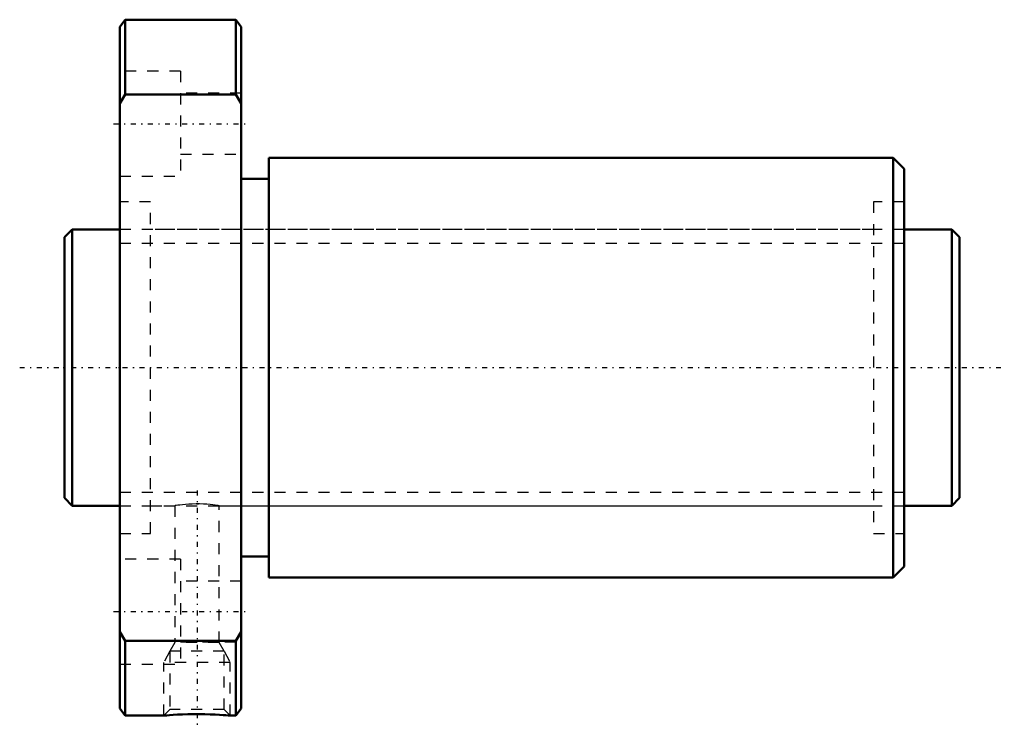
# Model space of a CAD drawing. Header units: millimetres. Extents: x -4 to 85, y -32.5 to 31.5.
import ezdxf

# ---------------------------------------------------------------- set-up
doc = ezdxf.new("R2010")
doc.units = ezdxf.units.MM
doc.linetypes.add('Center', pattern=[1.5, 0.45, -0.5, 0.05, -0.5])
doc.linetypes.add('Dashed', pattern=[2, 1, -1])
for name, color, linetype, lineweight in [('2d ConnectionPoints', 7, 'Continuous', 50), ('AM_0', 7, 'Continuous', 50), ('AM_5', 3, 'Continuous', 25), ('AM_7', 7, 'Center', 25), ('AM_9', 6, 'Dashed', 25)]:
    doc.layers.add(name, color=color, linetype=linetype, lineweight=lineweight)

# ---------------------------------------------------------------- blocks, each defined once
blk = doc.blocks.new('1_DIK_2504_8RR_Nut_0_in_DIK2504_8RRG0_81LC0_000_0')
at = {"layer": 'AM_0'}
for p, q in [((5.5, 31.5), (5, 30.85)), ((15.5, 31.5), (5.5, 31.5)), ((5.5, 31.5), (5.5, 24.739)), ((15.5, 24.739), (15.5, 31.5)), ((16, 30.85), (15.5, 31.5)), ((5, -30.85), (5, 30.85)), ((16, -30.85), (16, 30.85)), ((5.5, 24.739), (5, 23.905)), ((15.5, 24.739), (5.5, 24.739)), ((16, 23.905), (15.5, 24.739)), ((75, 19), (18.5, 19)), ((18.5, 19), (18.5, -19)), ((76, 18), (75, 19)), ((75, 19), (75, -19)), ((76, 18), (76, -18)), ((18.5, 17.1), (16, 17.1)), ((16, -17.1), (18.5, -17.1)), ((75, -19), (76, -18)), ((18.5, -19), (75, -19)), ((5, -23.905), (5.5, -24.739)), ((15.5, -24.739), (16, -23.905)), ((5.5, -24.739), (5.5, -31.5)), ((15.5, -24.739), (5.5, -24.739)), ((15.5, -31.5), (15.5, -24.739)), ((5, -30.85), (5.5, -31.5)), ((15.5, -31.5), (16, -30.85)), ((5.5, -31.5), (9.01, -31.5)), ((14.994, -31.5), (15.5, -31.5))]:
    blk.add_line(p, q, dxfattribs=at)
blk.add_lwpolyline([(15, -31.5), (14.999, -31.5), (14.947, -31.495), (14.816, -31.485), (14.619, -31.469), (14.35, -31.45), (14.021, -31.429), (13.631, -31.408), (13.194, -31.39), (12.712, -31.376), (12.209, -31.37), (11.685, -31.371), (11.176, -31.379), (10.677, -31.395), (10.233, -31.415), (9.827, -31.438), (9.507, -31.46), (9.252, -31.479), (9.091, -31.492), (9.009, -31.499), (9, -31.5)], dxfattribs=at)
at = {"layer": 'AM_5', "linetype": 'Dashed'}
for p, q in [((9.541, -25.68), (9, -26.68)), ((14.459, -25.68), (15, -26.68)), ((15, -26.68), (9, -26.68)), ((9, -31.5), (9, -26.68)), ((15, -31.5), (15, -26.68))]:
    blk.add_line(p, q, dxfattribs=at)
at = {"layer": 'AM_7'}
for p, q in [((4.45, 22.084), (16.55, 22.084)), ((12, -11.13), (12, -32.47)), ((4.45, -22.084), (16.55, -22.084))]:
    blk.add_line(p, q, dxfattribs=at)
at = {"layer": 'AM_9'}
for p, q in [((10.5, 26.834), (5, 26.834)), ((10.5, 26.834), (10.5, 17.334)), ((16, 24.834), (10.5, 24.834)), ((10.5, 19.334), (16, 19.334)), ((5, 17.334), (10.5, 17.334)), ((7.8, 15), (5, 15)), ((7.8, -15), (7.8, 15)), ((76, 15), (73.2, 15)), ((73.2, 15), (73.2, -15)), ((73.2, 12.5), (7.8, 12.5)), ((11.963, -12.339), (12.118, -12.34)), ((7.8, -12.5), (10.001, -12.5)), ((10, -12.5), (10, -24.88)), ((13.993, -12.5), (73.2, -12.5)), ((14, -24.88), (14, -12.499)), ((5, -15), (7.8, -15)), ((73.2, -15), (76, -15)), ((10.5, -17.334), (5, -17.334)), ((10.5, -17.334), (10.5, -26.834)), ((16, -19.334), (10.5, -19.334)), ((10, -24.88), (9.541, -25.68)), ((14, -24.88), (10, -24.88)), ((10.5, -24.834), (16, -24.834)), ((14.459, -25.68), (14, -24.88)), ((9.541, -25.68), (9.541, -30.959)), ((14.459, -25.68), (9.541, -25.68)), ((14.459, -30.959), (14.459, -25.68)), ((5, -26.834), (10.5, -26.834)), ((9.541, -30.959), (9, -31.5)), ((14.459, -30.959), (9.541, -30.959)), ((15, -31.5), (14.459, -30.959))]:
    blk.add_line(p, q, dxfattribs=at)
blk.add_lwpolyline([(14, -12.5), (13.988, -12.498), (13.925, -12.488), (13.807, -12.471), (13.642, -12.448), (13.426, -12.421), (13.174, -12.395), (12.881, -12.37), (12.571, -12.352), (12.235, -12.341), (11.905, -12.339), (11.569, -12.347), (11.255, -12.361), (10.954, -12.383), (10.688, -12.408), (10.452, -12.436), (10.263, -12.461), (10.119, -12.481), (10.033, -12.495), (10, -12.5), (10, -12.5)], dxfattribs=at)
blk = doc.blocks.new('2_DIK_2504_8RR08100_Shaft_0_in_DIK2504_8RRG0_81LC0_000_0')
at = {"layer": 'AM_0'}
for p, q in [((0.7, 12.5), (0, 11.8)), ((5, 12.5), (0.7, 12.5)), ((0.7, 12.5), (0.7, -12.5)), ((80.3, 12.5), (76, 12.5)), ((81, 11.8), (80.3, 12.5)), ((80.3, 12.5), (80.3, -12.5)), ((0, 11.8), (0, -11.8)), ((81, 11.8), (81, -11.8)), ((0, -11.8), (0.7, -12.5)), ((80.3, -12.5), (81, -11.8)), ((0.7, -12.5), (5, -12.5)), ((76, -12.5), (80.3, -12.5))]:
    blk.add_line(p, q, dxfattribs=at)
at = {"layer": 'AM_5', "linetype": 'Dashed'}
for p, q in [((5, 11.273), (76, 11.273)), ((5, -11.273), (76, -11.273))]:
    blk.add_line(p, q, dxfattribs=at)
at = {"layer": 'AM_7'}
blk.add_line((-4.05, 0), (85.05, 0), dxfattribs=at)
at = {"layer": 'AM_9'}
for p, q in [((76, 12.5), (5, 12.5)), ((5, -12.5), (76, -12.5))]:
    blk.add_line(p, q, dxfattribs=at)

msp = doc.modelspace()

# ---------------------------------------------------------------- linework, layer by layer
at = {"layer": '2d ConnectionPoints'}
for p in [(0, 0), (5, 0)]:
    msp.add_point(p, dxfattribs=at)

# ---------------------------------------------------------------- block references
for name in ['1_DIK_2504_8RR_Nut_0_in_DIK2504_8RRG0_81LC0_000_0', '2_DIK_2504_8RR08100_Shaft_0_in_DIK2504_8RRG0_81LC0_000_0']:
    msp.add_blockref(name, (0, 0))

doc.saveas('drawing.dxf')
